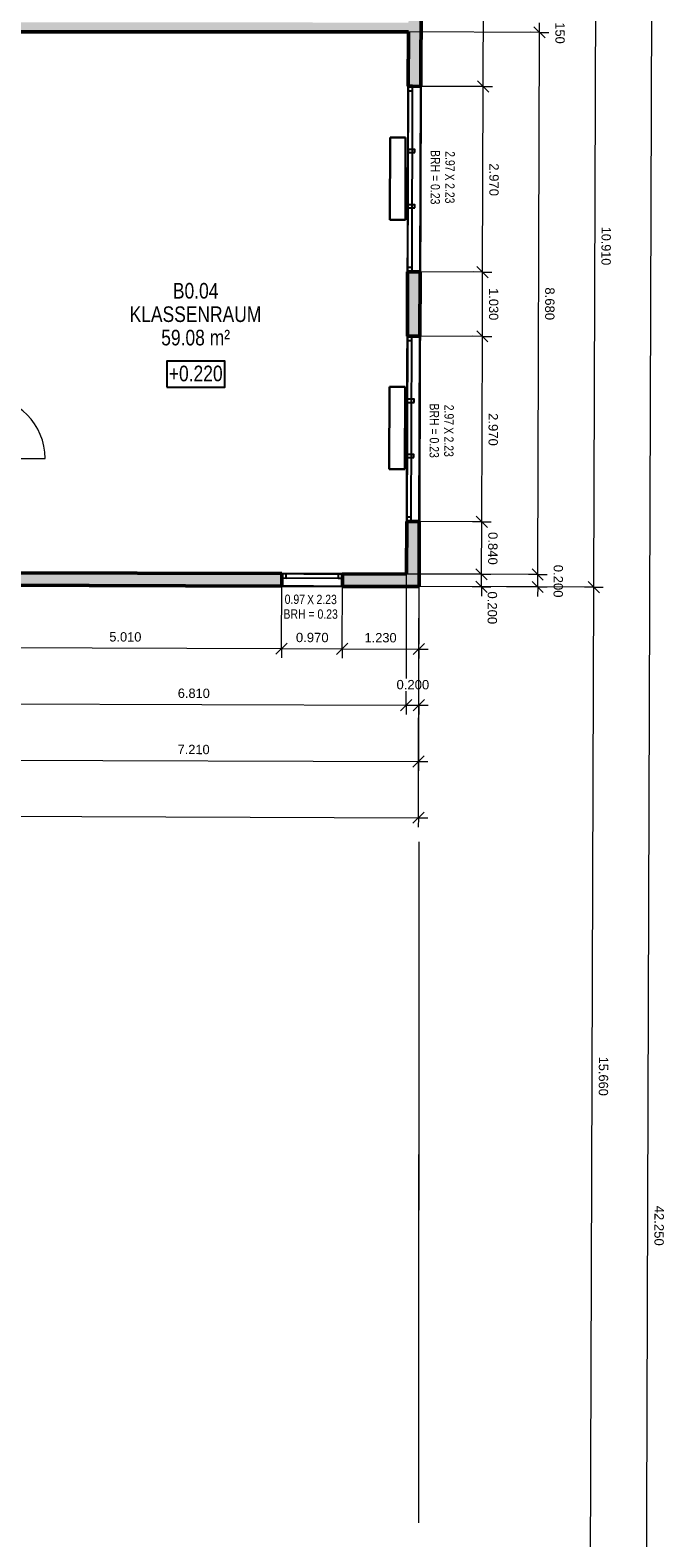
# Model space of a CAD drawing. Header units: metres. Extents: x 0 to 0.84, y 0 to 0.594.
# Tile 21 of 29: x 0.403 to 0.504, y 0.217 to 0.458. Entities that reach past the tile are written whole.
import ezdxf

# ---------------------------------------------------------------- set-up
doc = ezdxf.new("R2010")
doc.units = ezdxf.units.M
doc.linetypes.add('Teckovana 0.5x', pattern=[0.04, 0, -0.04])
for name, color, linetype, lineweight in [('Beschriften', 7, 'Continuous', 25), ('Fenster', 7, 'Continuous', 25), ('Fensterbank', 5, 'Continuous', 25), ('Heizung', 6, 'Continuous', 25), ('Maßlinie 1_100', 7, 'Continuous', 25), ('Raum', 7, 'Continuous', 25), ('Seitenfläche', 7, 'Continuous', 25), ('Text 1_100', 7, 'Continuous', 25), ('Wand', 7, 'Continuous', 50), ('Wand Mauerwerk tragend', 7, 'Continuous', 70)]:
    doc.layers.add(name, color=color, linetype=linetype, lineweight=lineweight)
doc.styles.add('ARIAL', font='ARIAL.TTF')

msp = doc.modelspace()

# ---------------------------------------------------------------- hatches: boundary and pattern name
at = {"layer": 'Wand', "linetype": 'Continuous', "lineweight": 18, "true_color": 0xa0a0a0, "transparency": 33554687}
h = msp.add_hatch(color=253, dxfattribs=at)
h.paths.add_polyline_path([(0.46353, 0.47806), (0.46343, 0.44906), (0.46543, 0.44905), (0.46553, 0.47805)])
h.paths.add_polyline_path([(0.4632, 0.37936), (0.46317, 0.36896), (0.46517, 0.36895), (0.4652, 0.37935)])
h.paths.add_polyline_path([(0.4653, 0.40905), (0.46533, 0.41935), (0.46333, 0.41936), (0.4633, 0.40906)])
msp.add_hatch(color=253, dxfattribs=at).paths.add_polyline_path([(0.39529, 0.45781), (0.46346, 0.45777), (0.46346, 0.45927), (0.3953, 0.45931)])
h = msp.add_hatch(color=253, dxfattribs=at)
h.paths.add_polyline_path([(0.44317, 0.37103), (0.39307, 0.37119), (0.39307, 0.36919), (0.44317, 0.36903)])
h.paths.add_polyline_path([(0.46317, 0.37096), (0.45287, 0.37099), (0.45287, 0.36899), (0.46317, 0.36896)])

# ---------------------------------------------------------------- linework, layer by layer
at = {"layer": 'Fenster', "color": 7, "linetype": 'Continuous', "lineweight": 25, "transparency": 33554687}
for points in [[(0.46413, 0.44836), (0.46413, 0.44906), (0.46343, 0.44906), (0.46343, 0.44836), (0.46413, 0.44836)], [(0.46449, 0.43844), (0.4645, 0.43894), (0.4634, 0.43894), (0.46339, 0.43844), (0.46449, 0.43844)], [(0.46447, 0.4296), (0.46447, 0.4301), (0.46337, 0.4301), (0.46337, 0.4296), (0.46447, 0.4296)], [(0.46403, 0.41936), (0.46403, 0.42006), (0.46333, 0.42006), (0.46333, 0.41936), (0.46403, 0.41936)], [(0.464, 0.40836), (0.464, 0.40906), (0.4633, 0.40906), (0.4633, 0.40836), (0.464, 0.40836)], [(0.46436, 0.39844), (0.46437, 0.39894), (0.46327, 0.39894), (0.46326, 0.39844), (0.46436, 0.39844)], [(0.46433, 0.3896), (0.46434, 0.3901), (0.46324, 0.3901), (0.46323, 0.3896), (0.46433, 0.3896)], [(0.4639, 0.37936), (0.4639, 0.38006), (0.4632, 0.38006), (0.4632, 0.37936), (0.4639, 0.37936)], [(0.44317, 0.37033), (0.44387, 0.37032), (0.44387, 0.37102), (0.44317, 0.37103), (0.44317, 0.37033)], [(0.45217, 0.3703), (0.45287, 0.37029), (0.45287, 0.37099), (0.45217, 0.371), (0.45217, 0.3703)]]:
    msp.add_lwpolyline(points, dxfattribs=at)
at = {"layer": 'Fenster', "color": 7, "linetype": 'Continuous', "lineweight": 18, "transparency": 33554687}
for points in [[(0.4634, 0.43894), (0.4641, 0.43894), (0.46413, 0.44836), (0.46343, 0.44836), (0.4634, 0.43894)], [(0.46407, 0.4301), (0.46409, 0.43844), (0.46339, 0.43844), (0.46337, 0.4301), (0.46407, 0.4301)], [(0.46407, 0.4296), (0.46337, 0.4296), (0.46333, 0.42006), (0.46403, 0.42006), (0.46407, 0.4296)], [(0.46327, 0.39894), (0.46397, 0.39894), (0.464, 0.40836), (0.4633, 0.40836), (0.46327, 0.39894)], [(0.46394, 0.3901), (0.46396, 0.39844), (0.46326, 0.39844), (0.46324, 0.3901), (0.46394, 0.3901)], [(0.46393, 0.3896), (0.46323, 0.3896), (0.4632, 0.38006), (0.4639, 0.38006), (0.46393, 0.3896)], [(0.44387, 0.37032), (0.45217, 0.3703), (0.45217, 0.371), (0.44387, 0.37102), (0.44387, 0.37032)]]:
    msp.add_lwpolyline(points, dxfattribs=at)
at = {"layer": 'Fensterbank', "color": 7, "linetype": 'Continuous', "lineweight": 18, "transparency": 33554687}
for p, q in [((0.46533, 0.41935), (0.46543, 0.44905)), ((0.4652, 0.37935), (0.4653, 0.40905))]:
    msp.add_line(p, q, dxfattribs=at)
at = {"layer": 'Heizung', "color": 7, "linetype": 'Continuous', "lineweight": 25, "transparency": 33554687}
for p, q in [((0.46048, 0.42769), (0.46051, 0.44089)), ((0.46051, 0.44089), (0.46048, 0.42769)), ((0.46051, 0.44089), (0.46051, 0.44089)), ((0.46051, 0.44089), (0.46301, 0.44089)), ((0.46301, 0.44089), (0.46051, 0.44089)), ((0.46301, 0.44089), (0.46298, 0.42769)), ((0.46298, 0.42769), (0.46301, 0.44089)), ((0.46301, 0.44089), (0.46301, 0.44089)), ((0.46298, 0.42769), (0.46048, 0.42769)), ((0.46048, 0.42769), (0.46048, 0.42769)), ((0.46048, 0.42769), (0.46298, 0.42769)), ((0.46298, 0.42769), (0.46298, 0.42769)), ((0.46039, 0.38776), (0.46042, 0.40096)), ((0.46042, 0.40096), (0.46039, 0.38776)), ((0.46042, 0.40096), (0.46042, 0.40096)), ((0.46042, 0.40096), (0.46292, 0.40096)), ((0.46292, 0.40096), (0.46042, 0.40096)), ((0.46292, 0.40096), (0.46289, 0.38776)), ((0.46289, 0.38776), (0.46292, 0.40096)), ((0.46292, 0.40096), (0.46292, 0.40096)), ((0.46289, 0.38776), (0.46039, 0.38776)), ((0.46039, 0.38776), (0.46039, 0.38776)), ((0.46039, 0.38776), (0.46289, 0.38776)), ((0.46289, 0.38776), (0.46289, 0.38776))]:
    msp.add_line(p, q, dxfattribs=at)
at = {"layer": 'Maßlinie 1_100', "color": 7, "linetype": 'Continuous', "lineweight": 13, "transparency": 33554687}
for p, q in [((0.47543, 0.44902), (0.47552, 0.47802)), ((0.49317, 0.36886), (0.49352, 0.47796)), ((0.48446, 0.4577), (0.48446, 0.4592)), ((0.48446, 0.4577), (0.48296, 0.45771)), ((0.48536, 0.4568), (0.48356, 0.45861)), ((0.48446, 0.4577), (0.48596, 0.4577)), ((0.47633, 0.44812), (0.47453, 0.44992)), ((0.47543, 0.44902), (0.47393, 0.44902)), ((0.47533, 0.41932), (0.47543, 0.44902)), ((0.47543, 0.44902), (0.47693, 0.44902)), ((0.47623, 0.41842), (0.47444, 0.42022)), ((0.47533, 0.41932), (0.47383, 0.41933)), ((0.4753, 0.40902), (0.47533, 0.41932)), ((0.47533, 0.41932), (0.47683, 0.41932)), ((0.4753, 0.40902), (0.4738, 0.40903)), ((0.4762, 0.40812), (0.4744, 0.40992)), ((0.4752, 0.37932), (0.4753, 0.40902)), ((0.4753, 0.40902), (0.4768, 0.40902)), ((0.4752, 0.37932), (0.4737, 0.37933)), ((0.4761, 0.37842), (0.4743, 0.38022)), ((0.47517, 0.37092), (0.4752, 0.37932)), ((0.4752, 0.37932), (0.4767, 0.37932)), ((0.47607, 0.37002), (0.47428, 0.37182)), ((0.48507, 0.36999), (0.48328, 0.37179)), ((0.47517, 0.37092), (0.47367, 0.37093)), ((0.47606, 0.36802), (0.47427, 0.36982)), ((0.47517, 0.37092), (0.47667, 0.37092)), ((0.47517, 0.36892), (0.47517, 0.37092)), ((0.48417, 0.37089), (0.48267, 0.3709)), ((0.48506, 0.36799), (0.48327, 0.36979)), ((0.48417, 0.37089), (0.48567, 0.37089)), ((0.48417, 0.36889), (0.48417, 0.37089)), ((0.49406, 0.36796), (0.49227, 0.36976)), ((0.47517, 0.36892), (0.47367, 0.36893)), ((0.47517, 0.36892), (0.47516, 0.36742)), ((0.47517, 0.36892), (0.47667, 0.36892)), ((0.48417, 0.36889), (0.48267, 0.3689)), ((0.48417, 0.36889), (0.48416, 0.36739)), ((0.48417, 0.36889), (0.48567, 0.36889)), ((0.49317, 0.36886), (0.49167, 0.36887)), ((0.49265, 0.21222), (0.49317, 0.36886)), ((0.49317, 0.36886), (0.49467, 0.36886)), ((0.44223, 0.35813), (0.44404, 0.35992)), ((0.44313, 0.35903), (0.44314, 0.36053)), ((0.45193, 0.3581), (0.45374, 0.35989)), ((0.45283, 0.35899), (0.45284, 0.36049)), ((0.46423, 0.35806), (0.46604, 0.35985)), ((0.46513, 0.35895), (0.46514, 0.36045)), ((0.39303, 0.35919), (0.44313, 0.35903)), ((0.44313, 0.35903), (0.44313, 0.35753)), ((0.44313, 0.35903), (0.45283, 0.35899)), ((0.45283, 0.35899), (0.45283, 0.35749)), ((0.45283, 0.35899), (0.46513, 0.35895)), ((0.46513, 0.35895), (0.46513, 0.35745)), ((0.46513, 0.35895), (0.46663, 0.35895)), ((0.395, 0.35018), (0.4631, 0.34996)), ((0.4622, 0.34906), (0.46401, 0.35086)), ((0.4631, 0.34996), (0.46311, 0.35146)), ((0.4642, 0.34906), (0.46601, 0.35085)), ((0.4651, 0.34995), (0.46511, 0.35145)), ((0.4631, 0.34996), (0.4631, 0.34846)), ((0.4631, 0.34996), (0.4651, 0.34995)), ((0.4651, 0.34995), (0.4651, 0.34845)), ((0.4651, 0.34995), (0.4666, 0.34995)), ((0.39298, 0.34119), (0.46507, 0.34095)), ((0.46417, 0.34006), (0.46598, 0.34185)), ((0.46507, 0.34095), (0.46508, 0.34245)), ((0.46507, 0.34095), (0.46507, 0.33945)), ((0.46507, 0.34095), (0.46657, 0.34095)), ((0.46505, 0.33195), (0.46505, 0.33345)), ((0.27475, 0.33258), (0.46505, 0.33195)), ((0.46414, 0.33106), (0.46595, 0.33285)), ((0.46505, 0.33195), (0.46504, 0.33045)), ((0.46505, 0.33195), (0.46655, 0.33195))]:
    msp.add_line(p, q, dxfattribs=at)
at = {"layer": 'Maßlinie 1_100', "color": 7, "linetype": 'Teckovana 0.5x', "lineweight": 13, "transparency": 33554687}
for p, q in [((0.48446, 0.4577), (0.46346, 0.45777)), ((0.47543, 0.44902), (0.46543, 0.44905)), ((0.47533, 0.41932), (0.46533, 0.41935)), ((0.4753, 0.40902), (0.4653, 0.40905)), ((0.4752, 0.37932), (0.4652, 0.37935)), ((0.46312, 0.35424), (0.46317, 0.37096)), ((0.47517, 0.37092), (0.46317, 0.37096)), ((0.46505, 0.33195), (0.46517, 0.36895)), ((0.46507, 0.01906), (0.46517, 0.36895)), ((0.46507, 0.02806), (0.46517, 0.36895)), ((0.46507, 0.34095), (0.46517, 0.36895)), ((0.46512, 0.35424), (0.46517, 0.36895)), ((0.46513, 0.35895), (0.46517, 0.36895)), ((0.49317, 0.36886), (0.46517, 0.36895)), ((0.47517, 0.36892), (0.46517, 0.36895)), ((0.4631, 0.34996), (0.46311, 0.35223)), ((0.4651, 0.34995), (0.46511, 0.35223))]:
    msp.add_line(p, q, dxfattribs=at)
at = {"layer": 'Maßlinie 1_100', "color": 7, "linetype": 'Continuous', "lineweight": 13, "transparency": 33554687}
for points in [[(0.50114, 0.0554), (0.50184, 0.27007), (0.50184, 0.27007), (0.50252, 0.47793)], [(0.48417, 0.37089), (0.48417, 0.37134), (0.48417, 0.37134), (0.48446, 0.4577)]]:
    msp.add_lwpolyline(points, dxfattribs=at)
at = {"layer": 'Maßlinie 1_100', "color": 7, "linetype": 'Teckovana 0.5x', "lineweight": 13, "transparency": 33554687}
for points in [[(0.48417, 0.37089), (0.48412, 0.37089), (0.48412, 0.37089), (0.46317, 0.37096)], [(0.44313, 0.35903), (0.44314, 0.3598), (0.44314, 0.3598), (0.44314, 0.3598), (0.44314, 0.3598), (0.44317, 0.36903)], [(0.45283, 0.35899), (0.45284, 0.35977), (0.45284, 0.35977), (0.45287, 0.36899)], [(0.48417, 0.36889), (0.48152, 0.3689), (0.48152, 0.3689), (0.46517, 0.36895)]]:
    msp.add_lwpolyline(points, dxfattribs=at)
at = {"layer": 'Raum', "color": 7, "linetype": 'Continuous', "lineweight": 25, "transparency": 33554687}
for p, q in [((0.46346, 0.45777), (0.39529, 0.45781)), ((0.46317, 0.37096), (0.46346, 0.45777)), ((0.39507, 0.37118), (0.46317, 0.37096))]:
    msp.add_line(p, q, dxfattribs=at)
at = {"layer": 'Seitenfläche', "color": 7, "linetype": 'Continuous', "lineweight": 25, "transparency": 33554687}
for p, q in [((0.46517, 0.36895), (0.46553, 0.47805)), ((0.46553, 0.47805), (0.46517, 0.36895)), ((0.39307, 0.36919), (0.46517, 0.36895)), ((0.46517, 0.36895), (0.39307, 0.36919)), ((0.44317, 0.36903), (0.45287, 0.36899)), ((0.45287, 0.36899), (0.44317, 0.36903))]:
    msp.add_line(p, q, dxfattribs=at)
at = {"layer": 'Text 1_100', "color": 7, "linetype": 'Continuous', "lineweight": 25, "transparency": 33554687}
msp.add_lwpolyline([(0.42473, 0.40087), (0.43402, 0.40088), (0.43401, 0.40505), (0.42472, 0.40504), (0.42473, 0.40087)], dxfattribs=at)
at = {"layer": 'Wand', "color": 7, "linetype": 'Continuous', "lineweight": 50, "transparency": 33554687}
for p, q in [((0.46543, 0.44905), (0.46553, 0.47805)), ((0.39529, 0.45781), (0.46346, 0.45777)), ((0.46346, 0.45777), (0.46343, 0.44906)), ((0.46413, 0.44906), (0.46343, 0.44906)), ((0.46543, 0.44905), (0.46413, 0.44906)), ((0.46333, 0.41936), (0.4633, 0.40906)), ((0.46333, 0.41936), (0.46403, 0.41936)), ((0.46403, 0.41936), (0.46533, 0.41935)), ((0.4653, 0.40905), (0.46533, 0.41935)), ((0.464, 0.40906), (0.4633, 0.40906)), ((0.4653, 0.40905), (0.464, 0.40906)), ((0.4632, 0.37936), (0.46317, 0.37096)), ((0.4632, 0.37936), (0.4639, 0.37936)), ((0.4639, 0.37936), (0.4652, 0.37935)), ((0.46517, 0.36895), (0.4652, 0.37935)), ((0.44317, 0.37103), (0.39507, 0.37118)), ((0.44317, 0.37103), (0.44317, 0.37033)), ((0.44317, 0.37033), (0.44317, 0.36903)), ((0.45287, 0.37029), (0.45287, 0.37099)), ((0.46317, 0.37096), (0.45287, 0.37099)), ((0.45287, 0.36899), (0.45287, 0.37029)), ((0.39307, 0.36919), (0.44317, 0.36903)), ((0.45287, 0.36899), (0.46317, 0.36896)), ((0.46317, 0.36896), (0.46517, 0.36895))]:
    msp.add_line(p, q, dxfattribs=at)
at = {"layer": 'Wand', "color": 7, "linetype": 'Teckovana 0.5x', "lineweight": 25, "transparency": 33554687}
for p, q in [((0.46343, 0.44906), (0.46333, 0.41936)), ((0.46413, 0.44906), (0.46343, 0.44906)), ((0.46403, 0.41936), (0.46413, 0.44906)), ((0.46333, 0.41936), (0.46403, 0.41936)), ((0.4633, 0.40906), (0.4632, 0.37936)), ((0.464, 0.40906), (0.4633, 0.40906)), ((0.4639, 0.37936), (0.464, 0.40906)), ((0.4632, 0.37936), (0.4639, 0.37936)), ((0.45287, 0.37099), (0.44317, 0.37103)), ((0.44317, 0.37103), (0.44317, 0.37033)), ((0.44317, 0.37033), (0.45287, 0.37029)), ((0.45287, 0.37029), (0.45287, 0.37099))]:
    msp.add_line(p, q, dxfattribs=at)
at = {"layer": 'Wand', "color": 7, "linetype": 'Continuous', "lineweight": 13, "transparency": 33554687}
msp.add_line((0.39533, 0.38948), (0.40523, 0.38946), dxfattribs=at)
at = {"layer": 'Wand', "color": 7, "linetype": 'Continuous', "lineweight": 18, "transparency": 33554687}
msp.add_line((0.44317, 0.36903), (0.45287, 0.36899), dxfattribs=at)
at = {"layer": 'Wand', "color": 7, "linetype": 'Continuous', "lineweight": 13, "transparency": 33554687}
msp.add_arc((0.39533, 0.38948), 0.0099, 359.8603, 89.8603, dxfattribs=at)
at = {"layer": 'Wand Mauerwerk tragend', "color": 7, "linetype": 'Continuous', "lineweight": 25, "transparency": 33554687}
for p, q in [((0.46343, 0.44906), (0.46333, 0.41936)), ((0.46533, 0.41935), (0.46543, 0.44905)), ((0.4633, 0.40906), (0.4632, 0.37936)), ((0.4652, 0.37935), (0.4653, 0.40905)), ((0.45287, 0.37099), (0.44317, 0.37103)), ((0.44317, 0.36903), (0.45287, 0.36899))]:
    msp.add_line(p, q, dxfattribs=at)

# ---------------------------------------------------------------- texts
at = {"layer": 'Beschriften', "color": 7, "linetype": 'Continuous', "lineweight": 25, "transparency": 33554687, "char_height": 0.0025, "attachment_point": 7, "rotation": 359.9731, "style": 'ARIAL'}
for s, insert, width in [('\\W0.80;B0.04', (0.42571, 0.41504), 0.0082971), ('\\W0.80;KLASSENRAUM', (0.41877, 0.41129), 0.0221217), ('\\W0.80;59.08 m²', (0.42384, 0.40754), 0.0120207)]:
    msp.add_mtext(s, dxfattribs=dict(at, insert=insert, width=width))
at = {"layer": 'Maßlinie 1_100', "color": 7, "linetype": 'Continuous', "lineweight": 13, "transparency": 33554687, "char_height": 0.0015, "attachment_point": 7, "style": 'ARIAL'}
for s, insert, width, rotation in [('\\W0.98;0.150', (0.48699, 0.46102), 0.0059734, 269.8118), ('\\W1.00;2.970', (0.47641, 0.43674), 0.0059894, 269.8118), ('\\W0.96;10.910', (0.49438, 0.42656), 0.007129, 269.8118), ('\\W0.98;1.030', (0.47635, 0.41674), 0.0059732, 269.8118), ('\\W1.00;8.680', (0.48535, 0.41687), 0.0059893, 269.8118), ('\\W1.00;2.970', (0.47628, 0.39674), 0.0059893, 269.8118), ('\\W1.00;0.840', (0.47622, 0.37769), 0.0059893, 269.8118), ('\\W1.00;0.200', (0.4867, 0.37245), 0.0059895, 269.8118), ('\\W1.00;0.200', (0.47614, 0.36818), 0.0059893, 269.8118), ('\\W0.98;5.010', (0.41552, 0.36014), 0.0059733, 359.8118), ('\\W1.00;0.970', (0.44542, 0.36004), 0.0059894, 359.8118), ('\\W0.98;1.230', (0.45642, 0.36001), 0.0059733, 359.8118), ('\\W0.98;6.810', (0.42649, 0.35111), 0.0059733, 359.8118), ('\\W1.00;0.200', (0.46154, 0.35249), 0.0059893, 359.8118), ('\\W0.98;7.210', (0.42646, 0.34211), 0.0059733, 359.8118), ('\\W0.98;15.660', (0.49395, 0.29369), 0.0071418, 269.8118), ('\\W1.00;42.250', (0.50287, 0.26982), 0.0071549, 269.8118)]:
    msp.add_mtext(s, dxfattribs=dict(at, insert=insert, width=width, rotation=rotation))
at = {"layer": 'Text 1_100', "color": 7, "linetype": 'Continuous', "lineweight": 13, "transparency": 33554687, "char_height": 0.0015, "attachment_point": 7, "style": 'ARIAL'}
for s, insert, width, rotation in [('\\W0.80;BRH = 0.23', (0.46701, 0.43886), 0.0093112, 269.8118), ('\\W0.80;2.97', (0.46937, 0.43867), 0.0038588, 269.7417), ('\\W0.79;X', (0.46933, 0.43507), 0.0017098, 269.7417), ('\\W0.80;2.23', (0.46933, 0.43357), 0.0038588, 269.7417), ('\\W0.80;BRH = 0.23', (0.46685, 0.39828), 0.0093111, 269.8118), ('\\W0.80;2.97', (0.46921, 0.39808), 0.0038587, 269.7417), ('\\W0.79;X', (0.46917, 0.39448), 0.0017098, 269.7417), ('\\W0.80;2.23', (0.46917, 0.39299), 0.0038586, 269.7417), ('\\W0.80;0.97', (0.44362, 0.36616), 0.0038587, 359.7902), ('\\W0.79;X', (0.44722, 0.36613), 0.0017097, 359.7902), ('\\W0.80;2.23', (0.44872, 0.36613), 0.0038588, 359.7902), ('\\W0.80;BRH = 0.23', (0.44343, 0.3638), 0.0093112, 359.8603)]:
    msp.add_mtext(s, dxfattribs=dict(at, insert=insert, width=width, rotation=rotation))
at = {"layer": 'Text 1_100', "color": 7, "linetype": 'Continuous', "lineweight": 25, "transparency": 33554687, "insert": (0.42506, 0.40179), "char_height": 0.0025, "width": 0.0096176, "attachment_point": 7, "rotation": 0.0678, "style": 'ARIAL'}
msp.add_mtext('\\W0.80;+0.220', dxfattribs=at)

doc.saveas('drawing.dxf')
